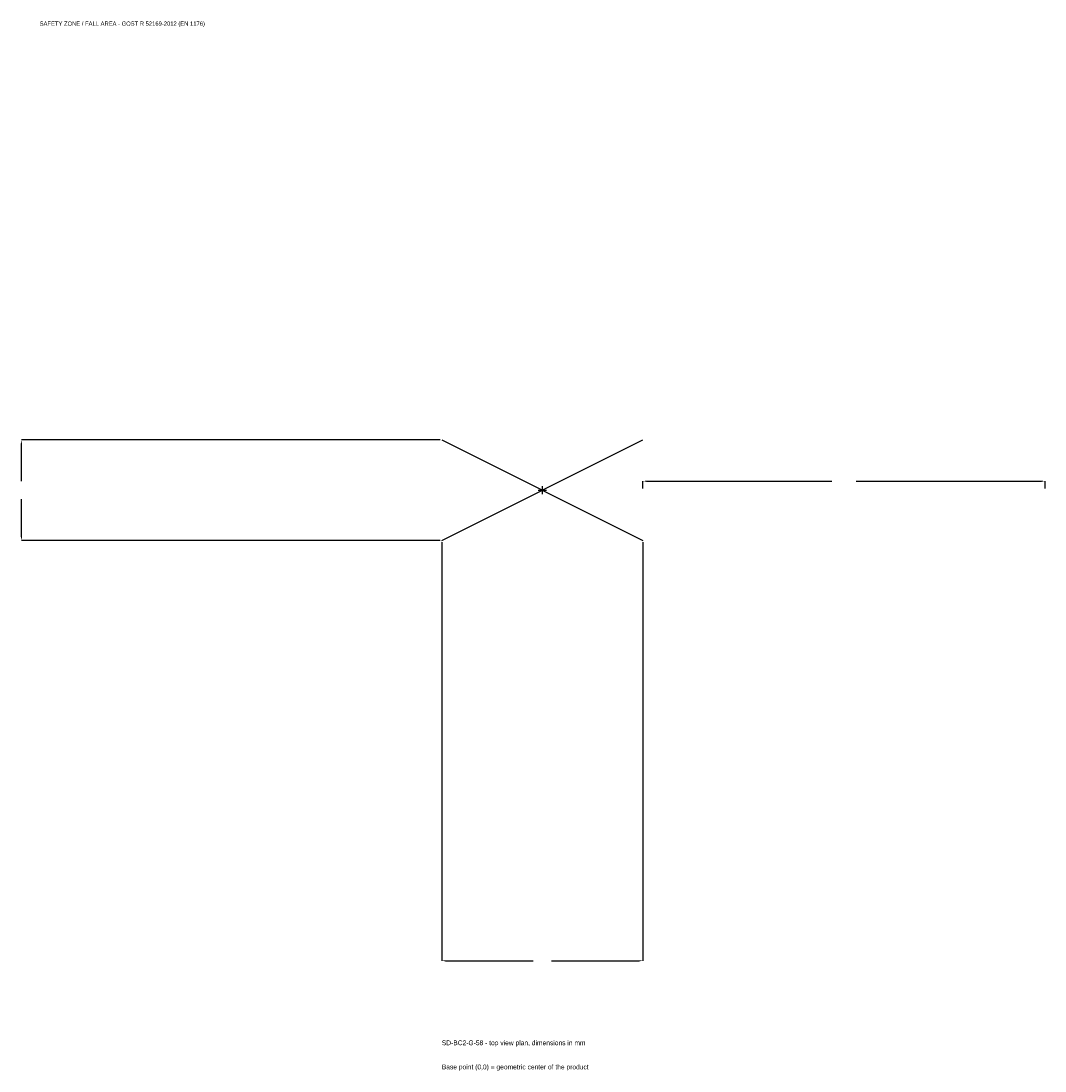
# Model space of a CAD drawing. Extents: x -1945 to 1875, y -2166 to 1750.
import ezdxf

# ---------------------------------------------------------------- set-up
doc = ezdxf.new("R2010")
doc.units = 0
for name, color, linetype in [('GP_MAF_zona_bezopasnosti', 1, 'Continuous'), ('ZSK_DANNYE', 3, 'Continuous'), ('ZSK_KONTUR', 7, 'Continuous'), ('ZSK_RAZMERY', 8, 'Continuous')]:
    doc.layers.add(name, color=color, linetype=linetype)
doc.dimstyles.new('ORION', dxfattribs={"dimtxt": 22.5, "dimasz": 13.5, "dimexe": 1.25, "dimexo": 6.75, "dimtad": 1, "dimcen": 2.5, "dimazin": 3, "dimtfac": 1, "dimtmove": 0, "dimatfit": 3})

# ---------------------------------------------------------------- blocks, each defined once
blk = doc.blocks.new('_CLOSEDFILLED')
at = {"color": 0, "linetype": 'BYBLOCK'}
blk.add_solid([(-1, 0.16), (0, 0), (-1, -0.16)], dxfattribs=at)
blk = doc.blocks.new('*D1')
for p, q in [((-375, -194.25), (-375, -1755)), ((375, -194.25), (375, -1755)), ((-361.5, -1755), (-33.75, -1755)), ((33.75, -1755), (361.5, -1755))]:
    blk.add_line(p, q)
at = {"layer": 'Defpoints'}
for p in [(-375, -187.5), (375, -187.5), (-375, -1755)]:
    blk.add_point(p, dxfattribs=at)
at = {"layer": 'ZSK_RAZMERY', "xscale": 13.5, "yscale": 13.5, "rotation": 180}
blk.add_blockref('_CLOSEDFILLED', (-375, -1755), dxfattribs=at)
at = {"layer": 'ZSK_RAZMERY', "xscale": 13.5, "yscale": 13.5}
blk.add_blockref('_CLOSEDFILLED', (375, -1755), dxfattribs=at)
blk = doc.blocks.new('*D2')
for p, q in [((-381.75, 187.5), (-1942.5, 187.5)), ((-1942.5, 33.75), (-1942.5, 174)), ((-1942.5, -174), (-1942.5, -33.75)), ((-381.75, -187.5), (-1942.5, -187.5))]:
    blk.add_line(p, q)
at = {"layer": 'Defpoints'}
for p in [(-375, 187.5), (-1942.5, -187.5), (-375, -187.5)]:
    blk.add_point(p, dxfattribs=at)
at = {"layer": 'ZSK_RAZMERY', "xscale": 13.5, "yscale": 13.5}
for p, rotation in [((-1942.5, 187.5), 90), ((-1942.5, -187.5), 270)]:
    blk.add_blockref('_CLOSEDFILLED', p, dxfattribs=dict(at, rotation=rotation))
blk = doc.blocks.new('*D3')
for p, q in [((375, 6.75), (375, 33.75)), ((388.5, 33.75), (1080, 33.75)), ((1170, 33.75), (1861.5, 33.75)), ((1875, 6.75), (1875, 33.75))]:
    blk.add_line(p, q)
at = {"layer": 'Defpoints'}
for p in [(375, 33.75), (375, 0), (1875, 0)]:
    blk.add_point(p, dxfattribs=at)
at = {"layer": 'ZSK_RAZMERY', "xscale": 13.5, "yscale": 13.5, "rotation": 180}
blk.add_blockref('_CLOSEDFILLED', (375, 33.75), dxfattribs=at)
at = {"layer": 'ZSK_RAZMERY', "xscale": 13.5, "yscale": 13.5}
blk.add_blockref('_CLOSEDFILLED', (1875, 33.75), dxfattribs=at)
blk = doc.blocks.new('B1')
at = {"layer": 'ZSK_KONTUR'}
for p, q in [((-375, -187.5), (375, 187.5)), ((-375, 187.5), (375, -187.5))]:
    blk.add_line(p, q, dxfattribs=at)
at = {"layer": 'ZSK_RAZMERY'}
for p, q in [((-15, 0), (15, 0)), ((0, -15), (0, 15))]:
    blk.add_line(p, q, dxfattribs=at)
at = {"layer": 'GP_MAF_zona_bezopasnosti', "color": 1}
blk.add_text('SAFETY ZONE / FALL AREA - GOST R 52169-2012 (EN 1176)', height=15.75, dxfattribs=at).set_placement((-1875, 1732.5))
at = {"layer": 'ZSK_RAZMERY'}
dim = blk.add_linear_dim(base=(-1942.5, -187.5), p1=(-375, -187.5), p2=(-375, 187.5), angle=90, dimstyle='ORION', dxfattribs=at)
dim.commit()
dim.dimension.update_dxf_attribs({"geometry": '*D2', "text_midpoint": (-1942.5, 0)})
for base, p1, p2, picture, middle in [((375, 33.75), (375, 0), (1875, 0), '*D3', (1125, 33.75)), ((-375, -1755), (-375, -187.5), (375, -187.5), '*D1', (0, -1755))]:
    dim = blk.add_linear_dim(base=base, p1=p1, p2=p2, dimstyle='ORION', dxfattribs=at)
    dim.commit()
    dim.dimension.update_dxf_attribs({"geometry": picture, "text_midpoint": middle})

msp = doc.modelspace()

# ---------------------------------------------------------------- block references
msp.add_blockref('B1', (0, 0))

# ---------------------------------------------------------------- texts
at = {"layer": 'ZSK_DANNYE', "color": 3}
msp.add_text('SD-BC2-G-58 - top view plan, dimensions in mm', height=18, dxfattribs=at).set_placement((-375, -2070))
at = {"layer": 'ZSK_DANNYE', "color": 7}
msp.add_text('Base point (0,0) = geometric center of the product', height=18, dxfattribs=at).set_placement((-375, -2160))

doc.saveas('drawing.dxf')
